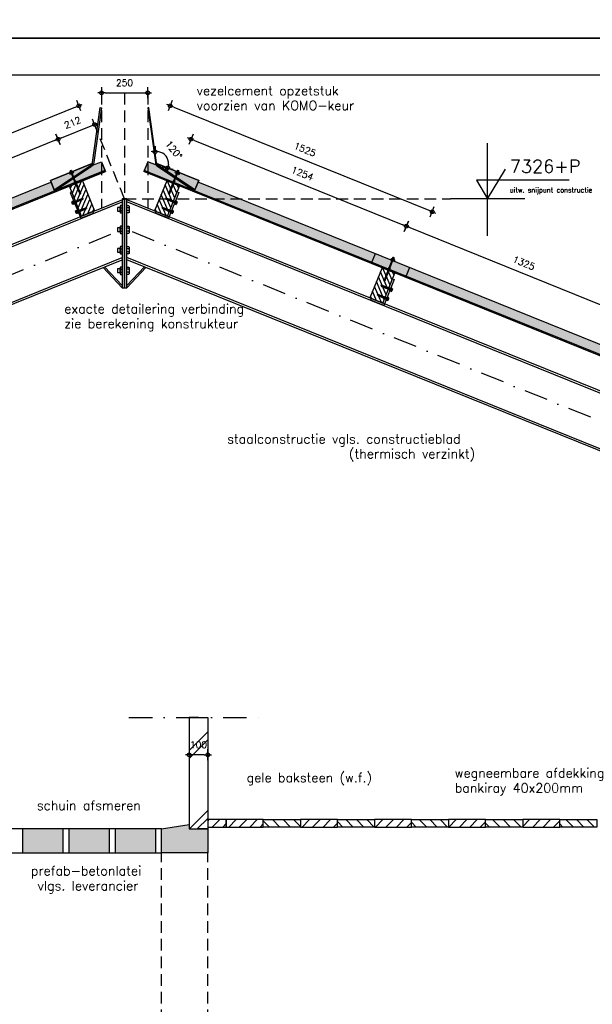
# Model space of a CAD drawing. Extents: x 0 to 38100, y 0 to 35640.
# Tile 23 of 42: x 13809 to 16900, y 18549 to 23860. Entities that reach past the tile are written whole.
import ezdxf
from ezdxf.enums import TextEntityAlignment as Align

# ---------------------------------------------------------------- set-up
doc = ezdxf.new("R2010")
doc.units = 0
doc.header["$LTSCALE"] = 20
doc.header["$PDMODE"] = 1
doc.header["$PDSIZE"] = -3
doc.linetypes.add('DASHDOT2', pattern=[12.7, 6.35, -3.175, 0, -3.175])
doc.linetypes.add('HIDDEN2', pattern=[4.7625, 3.175, -1.5875])
doc.layers.get('0').update_dxf_attribs({"linetype": 'CONTINUOUS'})
doc.layers.get('DEFPOINTS').update_dxf_attribs({"linetype": 'CONTINUOUS'})
for name, color, linetype in [('A--A16--_F123-_SOLID', 27, 'CONTINUOUS'), ('A--A21--_F123-', 9, 'CONTINUOUS'), ('A--A23--_F123-_SOLID', 27, 'CONTINUOUS'), ('A--A27--_F123-_SOLID', 7, 'CONTINUOUS'), ('A--A28H-_F-2--', 9, 'CONTINUOUS'), ('A--L$1A-_AFBREEKLIJN', 1, 'DASHDOT2'), ('A--L$2A-', 7, 'CONTINUOUS'), ('A--L$2A-_F123-', 1, 'CONTINUOUS'), ('A--L16--_F123-', 3, 'CONTINUOUS'), ('A--L21--', 7, 'CONTINUOUS'), ('A--L21--_F-2--', 7, 'CONTINUOUS'), ('A--L23--_F123-', 3, 'CONTINUOUS'), ('A--L27--_F123-', 1, 'CONTINUOUS'), ('A--L28--', 7, 'CONTINUOUS'), ('A--L28--_F-23-', 7, 'CONTINUOUS'), ('A--L28H-_F-23-', 7, 'CONTINUOUS'), ('A--L28S-_F123-', 1, 'CONTINUOUS'), ('A--L47--', 7, 'CONTINUOUS'), ('A--L47--_F123-', 1, 'CONTINUOUS'), ('A--M$1A-_F123-_MAATV', 7, 'CONTINUOUS'), ('A--M$1A-_F123-_PEILM', 7, 'CONTINUOUS'), ('A--T$1A-_F123-_0_13MM', 8, 'CONTINUOUS'), ('A--T$1A-_F123-_0_18MM', 1, 'CONTINUOUS'), ('A--T$1A-_F123-_0_25MM', 2, 'CONTINUOUS'), ('A--T$1A-_F123-_0_35MM', 3, 'CONTINUOUS'), ('X--LR---_CP', 7, 'CONTINUOUS')]:
    doc.layers.add(name, color=color, linetype=linetype)
doc.styles.add('0_13', font='ROMANS.shx', dxfattribs={"height": 26})
doc.styles.add('0_25', font='ROMANS.shx', dxfattribs={"height": 50})
doc.styles.add('0_35', font='ROMANS.shx', dxfattribs={"height": 70})
doc.styles.add('MISO', font='ROMANS.shx')
doc.dimstyles.new('DLV18', dxfattribs={"dimscale": 20, "dimtxt": 1.8, "dimasz": 1, "dimexe": 0, "dimexo": 0, "dimgap": 0, "dimtad": 0, "dimdec": 0, "dimrnd": 1, "dimzin": 0, "dimtxsty": 'MISO', "dimblk1": '$DIMDLV', "dimblk2": '$DIMDLV', "dimsah": 1, "dimcen": 0, "dimse1": 1, "dimse2": 1, "dimclrd": 256, "dimclre": 256, "dimclrt": 1, "dimazin": 3, "dimtfac": 1, "dimtdec": 0, "dimtix": 1, "dimtmove": 0, "dimatfit": 3, "dimtvp": 1.5, "dimtolj": 1, "dimtzin": 0})

# ---------------------------------------------------------------- blocks, each defined once
blk = doc.blocks.new('$DIMDLV')
at = {"color": 0}
for p, q in [((-1, 0), (1, 0)), ((0, -1.5), (0, 1.5))]:
    blk.add_line(p, q, dxfattribs=at)
blk.add_circle((0, 0), 0.5, dxfattribs=at)
blk = doc.blocks.new('*D14')
at = {"layer": 'A--M$1A-_F123-_MAATV', "linetype": 'CONTINUOUS'}
blk.add_line((13997.3, 23207.9), (12872.1, 22753.2), dxfattribs=at)
at = {"layer": 'DEFPOINTS', "color": 0, "linetype": 'CONTINUOUS'}
for p in [(14112.3, 22976.6), (12853.5, 22745.8), (12950, 22507)]:
    blk.add_point(p, dxfattribs=at)
at = {"layer": 'A--M$1A-_F123-_MAATV', "linetype": 'CONTINUOUS', "xscale": 20, "yscale": 20, "zscale": 20}
for p, rotation in [((14015.8, 23215.4), 21.99999999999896), ((12853.5, 22745.8), 201.9999999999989)]:
    blk.add_blockref('$DIMDLV', p, dxfattribs=dict(at, rotation=rotation))
at = {"layer": 'A--M$1A-_F123-_MAATV', "color": 1, "linetype": 'CONTINUOUS', "insert": (13414.4, 23030.6), "char_height": 36, "attachment_point": 5, "rotation": 22, "style": 'MISO'}
blk.add_mtext('\\A1;1254', dxfattribs=at)
blk = doc.blocks.new('QD47001-')
at = {"layer": 'A--L47--_F123-', "color": 1, "linetype": 'CONTINUOUS'}
blk.add_lwpolyline([(203.6, 147), (-22.5, 55.6), (-2.3, 5.7), (194.8, 136.5, 0.214481), (205.3, 153.2), (246.9, 449), (252.8, 448.2), (211.3, 152.4, -0.214481), (198.2, 131.5), (0, 0), (-22.5, 55.6)], format="xyb", close=True, dxfattribs=at)
at = {"layer": 'X--LR---_CP', "linetype": 'CONTINUOUS'}
blk.add_point((0, 0), dxfattribs=at)
blk = doc.blocks.new('QD28001-')
at = {"layer": 'A--L28--_F-23-', "color": 8, "linetype": 'CONTINUOUS'}
for p, q in [((-3.8, -0.3), (-3.4, 0)), ((-3.4, 0), (3.4, 0)), ((3.4, 0), (3.8, -0.3)), ((-5, -8.1), (-11, -9.7)), ((-11, -10.7), (-11, -9.7)), ((-11, -9.7), (11, -9.7)), ((11, -10.7), (-11, -10.7)), ((-5.5, -7.3), (-4.5, -6.1)), ((-5, -8.1), (-5.5, -7.3)), ((5.5, -7.3), (-5.5, -7.3)), ((5, -8.1), (-5, -8.1)), ((-3.8, -4.8), (-3.8, -0.3)), ((3.8, -4.8), (-3.8, -4.8)), ((3.8, -4.8), (-3.8, -4.8)), ((-2.5, -59), (-2.5, -15.2)), ((-1.9, -4.8), (-1.9, -0.3)), ((1.9, -4.8), (1.9, -0.3)), ((2.5, -59), (2.5, -15.2)), ((3.8, -0.3), (3.8, -4.8)), ((4.5, -6.1), (5.5, -7.3)), ((5, -8.1), (5.5, -7.3)), ((11, -9.7), (5, -8.1)), ((11, -10.7), (11, -9.7)), ((3.3, -89.4), (-3.2, -88)), ((3.3, -91.9), (-3.2, -90.6)), ((3.3, -94.5), (-3.2, -93.1)), ((3.3, -97), (-3.2, -95.7)), ((3.3, -99.6), (-3.2, -98.2)), ((3.3, -102.1), (-3.2, -100.7)), ((3.3, -104.7), (-3.2, -103.3)), ((3.3, -107.2), (-3.2, -105.8)), ((-2.5, -84.4), (-2.5, -67)), ((-2.5, -84.4), (-2.1, -86.8)), ((-2.1, -87.6), (-2.1, -86.8)), ((-2.1, -88.4), (-2.1, -90.2)), ((-2.1, -90.9), (-2.1, -92.7)), ((-2.1, -93.5), (-2.1, -95.3)), ((-2.1, -96), (-2.1, -97.8)), ((-2.1, -98.6), (-2.1, -100.4)), ((-2.1, -101.1), (-2.1, -102.9)), ((-2.1, -103.7), (-2.1, -105.5)), ((-2.1, -106.2), (-2.1, -108)), ((3.3, -86.8), (0.1, -86.2)), ((2.1, -89), (2.1, -87.2)), ((2.1, -89.7), (2.1, -91.6)), ((2.1, -92.3), (2.1, -94.1)), ((2.1, -94.8), (2.1, -96.7)), ((2.1, -97.4), (2.1, -99.2)), ((2.1, -99.9), (2.1, -101.8)), ((2.1, -102.5), (2.1, -104.3)), ((2.1, -105), (2.1, -106.9)), ((2.5, -84.4), (2.2, -86.3)), ((2.5, -84.4), (2.5, -67)), ((3.3, -109.8), (-3.2, -108.4)), ((3.3, -112.3), (-3.2, -110.9)), ((3.3, -114.9), (-3.2, -113.5)), ((3.3, -117.4), (-3.2, -116)), ((3.3, -120), (-3.2, -118.6)), ((-2.1, -108.8), (-2.1, -110.6)), ((-2.1, -111.3), (-2.1, -113.1)), ((-2.1, -113.9), (-2.1, -115.7)), ((-2.1, -116.4), (-2.1, -118.2)), ((-2.1, -118.9), (-2.1, -120.8)), ((3.3, -130.1), (-0.2, -129.4)), ((3.3, -127.5), (0.1, -126.9)), ((3.3, -132.6), (0.3, -132)), ((2.1, -107.6), (2.1, -109.4)), ((2.1, -110.1), (2.1, -111.9)), ((2.1, -112.7), (2.1, -114.5)), ((2.1, -115.2), (2.1, -117)), ((2.1, -117.8), (2.1, -119.6)), ((2.1, -120.3), (2.1, -127)), ((2.1, -120.3), (2.1, -122.1)), ((2.1, -127.9), (2.1, -129.7)), ((2.1, -130.4), (2.1, -132.3))]:
    blk.add_line(p, q, dxfattribs=at)
for points in [[(6.2, -6.1), (-6.2, -6.1), (-6.2, -4.8), (6.2, -4.8)], [(-2.1, -87.6), (3.3, -89.4), (2.1, -89.7), (-3.2, -88)], [(-2.1, -90.2), (3.3, -91.9), (2.1, -92.3), (-3.2, -90.6)], [(-2.1, -92.7), (3.3, -94.5), (2.1, -94.8), (-3.2, -93.1)], [(-2.1, -95.3), (3.3, -97), (2.1, -97.4), (-3.2, -95.7)], [(-2.1, -97.8), (3.3, -99.6), (2.1, -99.9), (-3.2, -98.2)], [(-2.1, -100.4), (3.3, -102.1), (2.1, -102.5), (-3.2, -100.7)], [(-2.1, -102.9), (3.3, -104.7), (2.1, -105), (-3.2, -103.3)], [(-2.1, -105.5), (3.3, -107.2), (2.1, -107.6), (-3.2, -105.8)], [(2.1, -87.2), (0.1, -86.2), (2.1, -86.3), (3.3, -86.8)], [(-2.1, -108), (3.3, -109.8), (2.1, -110.1), (-3.2, -108.4)], [(-2.1, -110.6), (3.3, -112.3), (2.1, -112.7), (-3.2, -110.9)], [(-2.1, -113.1), (3.3, -114.9), (2.1, -115.2), (-3.2, -113.5)], [(-2.1, -115.7), (3.3, -117.4), (2.1, -117.8), (-3.2, -116)], [(-2.1, -118.2), (3.3, -120), (2.1, -120.3), (-3.2, -118.6)], [(2.1, -127.9), (0.1, -126.9), (2.1, -127), (3.3, -127.5)]]:
    blk.add_lwpolyline(points, close=True, dxfattribs=at)
for points in [[(-2.5, -67), (-1.9, -63.3), (-1.9, -59), (-3.7, -59, 0.215905), (-2.5, -67, 0.240288)], [(2.5, -67), (1.9, -63.3), (1.9, -59), (3.7, -59, -0.215905), (2.5, -67, -0.240288)], [(-2.1, -126.5, -0.245375), (-1.3, -126.9, -0.082052), (-0.2, -129.2, -0.040501), (0.3, -131.9, -0.029739), (0.5, -135.6, -0.004166)]]:
    blk.add_lwpolyline(points, format="xyb", dxfattribs=at)
for points in [[(-2.1, -118.9), (-2.1, -128.3), (-3.2, -128.7), (-2.1, -129.1), (-2.1, -130.9), (-3.2, -131.3), (-2.1, -131.6), (-2.1, -134), (0, -136.1), (2.1, -134), (2.1, -133)], [(-0.3, -128.9), (3.3, -130.1), (2.1, -130.4), (-0.1, -129.7)], [(0.3, -131.7), (3.3, -132.6), (2.1, -133), (0.4, -132.4)]]:
    blk.add_lwpolyline(points, dxfattribs=at)
for centre, radius, start, end in [((-2.9, -1.6), 1.57, 52.1205, 127.8795), ((0, -5.8), 5.77, 70.5292, 109.4708), ((2.9, -1.6), 1.57, 52.1205, 127.8795), ((-5.9, -16.8), 6.13, 100.6396, 178.4291), ((0, -65.2), 50, 76.1169, 103.8831), ((5.8, -16.8), 6.13, 1.571, 79.361)]:
    blk.add_arc(centre, radius, start, end, dxfattribs=at)
at = {"layer": 'X--LR---_CP', "linetype": 'CONTINUOUS'}
blk.add_point((0, 0), dxfattribs=at)
blk = doc.blocks.new('QD28002-')
at = {"layer": 'A--L28--_F-23-', "color": 8, "linetype": 'CONTINUOUS'}
for p, q in [((-10.2, 0), (-10.2, 3)), ((10.3, 3), (-10.2, 3)), ((10.3, 0), (-10.2, 0)), ((-7.5, 10.5), (7.5, 10.5)), ((-7.5, 3), (-7.5, 10.5)), ((-3.8, 3), (-3.8, 10.5)), ((0, 15), (0, -54.5)), ((3.7, 3), (3.7, 10.5)), ((7.5, 3), (7.5, 10.5)), ((10.3, 0), (10.3, 3)), ((-1.9, 0), (-4.7, -1)), ((4.7, -2.2), (-4.7, -5.5)), ((4.7, -6.7), (-4.7, -10)), ((4.7, -11.2), (-4.7, -14.5)), ((4.7, -15.7), (-4.7, -19)), ((4.7, -20.2), (-4.7, -23.5)), ((4.7, -24.7), (-4.7, -28)), ((4.7, -29.2), (-4.7, -32.5)), ((4.7, -33.7), (-4.7, -37)), ((4.7, -38.2), (-4.7, -41.5)), ((4.7, -42.7), (-4.7, -46)), ((-3.2, 0), (-3.2, -46.3)), ((-3.2, -46.3), (-1.5, -50)), ((1.5, -50), (-1.5, -50)), ((3.2, -46.3), (1.5, -50)), ((3.2, 0), (3.2, -46.3))]:
    blk.add_line(p, q, dxfattribs=at)
for centre, major_axis, ratio, start_param, end_param in [((-5.6, 9), (-1.87, 0), 0.8, -3.141593, 0), ((0, 9), (-3.75, 0), 0.4, 3.141592, 6.283189), ((5.6, 9), (-1.87, 0), 0.8, -3.141593, 0)]:
    blk.add_ellipse(centre, major_axis=major_axis, ratio=ratio, start_param=start_param, end_param=end_param, dxfattribs=at)
at = {"layer": 'X--LR---_CP', "linetype": 'CONTINUOUS'}
blk.add_point((0, 0), dxfattribs=at)
blk = doc.blocks.new('*X7')
at = {"color": 0}
for p, q in [((16538.7, 19791.4), (16608.4, 19861.1)), ((16538.7, 19819.7), (16580.2, 19861.1)), ((16538.7, 19848), (16551.9, 19861.1)), ((16538.7, 19763.1), (16613.7, 19838.1)), ((16538.7, 19734.8), (16613.7, 19809.8)), ((16538.7, 19706.6), (16613.7, 19781.6)), ((16546.6, 19686.1), (16613.7, 19753.3)), ((16574.9, 19686.1), (16613.7, 19725)), ((16603.2, 19686.1), (16613.7, 19696.7))]:
    blk.add_line(p, q, dxfattribs=at)
blk = doc.blocks.new('QD28H46-')
at = {"layer": 'A--L28H-_F-23-', "color": 2}
blk.add_lwpolyline([(0, 0), (0, 175), (75, 175), (75, 0)], close=True, dxfattribs=at)
at = {"layer": 'X--LR---_CP'}
blk.add_point((0, 0), dxfattribs=at)
at = {"layer": 'A--A28H-_F-2--'}
blk.add_blockref('*X7', (-16538.7, -19686.1), dxfattribs=at)
blk = doc.blocks.new('QD20601-')
at = {"layer": 'A--L28--_F-23-', "color": 1, "linetype": 'CONTINUOUS'}
blk.add_lwpolyline([(-9, 141), (-9, -9), (66, -9), (66, 0), (0, 0), (0, 0), (0, 141)], close=True, dxfattribs=at)
at = {"layer": 'X--LR---_CP', "linetype": 'CONTINUOUS'}
blk.add_point((0, 0), dxfattribs=at)
blk = doc.blocks.new('QD28003-')
at = {"layer": 'X--LR---_CP', "linetype": 'CONTINUOUS'}
blk.add_point((0, 0), dxfattribs=at)
at = {"layer": 'A--L28--', "color": 1, "linetype": 'CONTINUOUS'}
for name, p in [('QD28001-', (0, 74.1)), ('QD28H46-', (-37.5, -175)), ('QD20601-', (-37.5, -175))]:
    blk.add_blockref(name, p, dxfattribs=at)
at = {"layer": 'A--L28--', "color": 1, "linetype": 'CONTINUOUS', "rotation": 90}
for p in [(-46.5, -91), (-46.5, -144.3)]:
    blk.add_blockref('QD28002-', p, dxfattribs=at)
blk = doc.blocks.new('*D15')
at = {"layer": 'A--M$1A-_F123-_MAATV', "linetype": 'CONTINUOUS'}
blk.add_line((14034.4, 23222.9), (14194.1, 23287.4), dxfattribs=at)
at = {"layer": 'DEFPOINTS', "color": 0, "linetype": 'CONTINUOUS'}
for p in [(14212.7, 23294.9), (14309.1, 23056.1), (14112.3, 22976.6)]:
    blk.add_point(p, dxfattribs=at)
at = {"layer": 'A--M$1A-_F123-_MAATV', "linetype": 'CONTINUOUS', "xscale": 20, "yscale": 20, "zscale": 20}
for p, rotation in [((14212.7, 23294.9), 22.00000000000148), ((14015.8, 23215.4), 202.0000000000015)]:
    blk.add_blockref('$DIMDLV', p, dxfattribs=dict(at, rotation=rotation))
at = {"layer": 'A--M$1A-_F123-_MAATV', "color": 1, "linetype": 'CONTINUOUS', "insert": (14094, 23305.2), "char_height": 36, "attachment_point": 5, "rotation": 22, "style": 'MISO'}
blk.add_mtext('\\A1;212', dxfattribs=at)
blk = doc.blocks.new('*D16')
at = {"layer": 'A--M$1A-_F123-_MAATV', "linetype": 'CONTINUOUS'}
blk.add_arc((14548, 23084.3), 64.2, 355.9116, 80.0884, dxfattribs=at)
at = {"layer": 'DEFPOINTS', "color": 0, "linetype": 'CONTINUOUS'}
for p in [(14505.6, 23386), (14547.2, 23090.2), (14549, 23083.9), (14609.1, 23104.2), (14775, 22992.6)]:
    blk.add_point(p, dxfattribs=at)
at = {"layer": 'A--M$1A-_F123-_MAATV', "linetype": 'CONTINUOUS', "xscale": 20, "yscale": 20, "zscale": 20}
for p, rotation in [((14539.1, 23147.9), 179.044210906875), ((14607.6, 23060.2), 256.955789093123)]:
    blk.add_blockref('$DIMDLV', p, dxfattribs=dict(at, rotation=rotation))
at = {"layer": 'A--M$1A-_F123-_MAATV', "color": 1, "linetype": 'CONTINUOUS', "insert": (14641.2, 23157.1), "char_height": 36, "attachment_point": 5, "rotation": 308, "style": 'MISO'}
blk.add_mtext('\\A1;120°', dxfattribs=at)
blk = doc.blocks.new('*D17')
at = {"layer": 'A--M$1A-_F123-_MAATV', "linetype": 'CONTINUOUS'}
blk.add_line((14269.7, 23465.8), (14479.7, 23465.8), dxfattribs=at)
at = {"layer": 'DEFPOINTS', "color": 0, "linetype": 'CONTINUOUS'}
for p in [(14499.7, 23465.8), (14249.7, 23385.2), (14499.7, 23385.2)]:
    blk.add_point(p, dxfattribs=at)
at = {"layer": 'A--M$1A-_F123-_MAATV', "linetype": 'CONTINUOUS', "xscale": 20, "yscale": 20, "zscale": 20, "rotation": 180}
blk.add_blockref('$DIMDLV', (14249.7, 23465.8), dxfattribs=at)
at = {"layer": 'A--M$1A-_F123-_MAATV', "linetype": 'CONTINUOUS', "xscale": 20, "yscale": 20, "zscale": 20}
blk.add_blockref('$DIMDLV', (14499.7, 23465.8), dxfattribs=at)
at = {"layer": 'A--M$1A-_F123-_MAATV', "color": 1, "linetype": 'CONTINUOUS', "insert": (14374.7, 23519.8), "char_height": 36, "attachment_point": 5, "style": 'MISO'}
blk.add_mtext('\\A1;250', dxfattribs=at)
blk = doc.blocks.new('*D33')
at = {"layer": 'A--M$1A-_F123-_MAATV', "linetype": 'CONTINUOUS'}
blk.add_line((14109.4, 23388), (12732.5, 22831.7), dxfattribs=at)
at = {"layer": 'DEFPOINTS', "color": 0, "linetype": 'CONTINUOUS'}
for p in [(14249.7, 23094.1), (12714, 22824.2), (12835.7, 22522.9)]:
    blk.add_point(p, dxfattribs=at)
at = {"layer": 'A--M$1A-_F123-_MAATV', "linetype": 'CONTINUOUS', "xscale": 20, "yscale": 20, "zscale": 20}
for p, rotation in [((14127.9, 23395.5), 21.99999999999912), ((12714, 22824.2), 201.9999999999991)]:
    blk.add_blockref('$DIMDLV', p, dxfattribs=dict(at, rotation=rotation))
at = {"layer": 'A--M$1A-_F123-_MAATV', "color": 1, "linetype": 'CONTINUOUS', "insert": (13400.7, 23159.9), "char_height": 36, "attachment_point": 5, "rotation": 22, "style": 'MISO'}
blk.add_mtext('\\A1;1525', dxfattribs=at)
blk = doc.blocks.new('*D40')
at = {"layer": 'A--M$1A-_F123-_MAATV'}
blk.add_line((15914.4, 22738.3), (17105.8, 22256.9), dxfattribs=at)
at = {"layer": 'DEFPOINTS', "color": 0}
for p in [(15799.4, 22507), (17124.4, 22249.4), (17027.9, 22010.7)]:
    blk.add_point(p, dxfattribs=at)
at = {"layer": 'A--M$1A-_F123-_MAATV', "xscale": 20, "yscale": 20, "zscale": 20}
for p, rotation in [((15895.8, 22745.8), 157.9999999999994), ((17124.4, 22249.4), 337.9999999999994)]:
    blk.add_blockref('$DIMDLV', p, dxfattribs=dict(at, rotation=rotation))
at = {"layer": 'A--M$1A-_F123-_MAATV', "color": 1, "insert": (16530.3, 22547.6), "char_height": 36, "attachment_point": 5, "rotation": 338, "style": 'MISO'}
blk.add_mtext('\\A1;1325', dxfattribs=at)
blk = doc.blocks.new('*D43')
at = {"layer": 'A--M$1A-_F123-_MAATV', "linetype": 'CONTINUOUS'}
blk.add_line((14640, 23388), (16016.8, 22831.7), dxfattribs=at)
at = {"layer": 'DEFPOINTS', "color": 0, "linetype": 'CONTINUOUS'}
for p in [(14499.7, 23094.1), (16035.4, 22824.2), (15913.6, 22522.9)]:
    blk.add_point(p, dxfattribs=at)
at = {"layer": 'A--M$1A-_F123-_MAATV', "linetype": 'CONTINUOUS', "xscale": 20, "yscale": 20, "zscale": 20}
for p, rotation in [((14621.4, 23395.5), 158.0000000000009), ((16035.4, 22824.2), 338.0000000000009)]:
    blk.add_blockref('$DIMDLV', p, dxfattribs=dict(at, rotation=rotation))
at = {"layer": 'A--M$1A-_F123-_MAATV', "color": 1, "linetype": 'CONTINUOUS', "insert": (15348.6, 23159.9), "char_height": 36, "attachment_point": 5, "rotation": 338, "style": 'MISO'}
blk.add_mtext('\\A1;1525', dxfattribs=at)
blk = doc.blocks.new('*D39')
at = {"layer": 'A--M$1A-_F123-_MAATV', "linetype": 'CONTINUOUS'}
blk.add_line((14752.1, 23207.9), (15877.3, 22753.2), dxfattribs=at)
at = {"layer": 'DEFPOINTS', "color": 0, "linetype": 'CONTINUOUS'}
for p in [(14637.1, 22976.6), (15895.8, 22745.8), (15799.4, 22507)]:
    blk.add_point(p, dxfattribs=at)
at = {"layer": 'A--M$1A-_F123-_MAATV', "linetype": 'CONTINUOUS', "xscale": 20, "yscale": 20, "zscale": 20}
for p, rotation in [((14733.5, 23215.4), 158.0000000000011), ((15895.8, 22745.8), 338.0000000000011)]:
    blk.add_blockref('$DIMDLV', p, dxfattribs=dict(at, rotation=rotation))
at = {"layer": 'A--M$1A-_F123-_MAATV', "color": 1, "linetype": 'CONTINUOUS', "insert": (15334.9, 23030.6), "char_height": 36, "attachment_point": 5, "rotation": 338, "style": 'MISO'}
blk.add_mtext('\\A1;1254', dxfattribs=at)
blk = doc.blocks.new('OO-PM-02')
at = {"layer": 'A--M$1A-_F123-_PEILM', "color": 1}
blk.add_line((10, 0), (-10, 0), dxfattribs=at)
at = {"layer": 'A--M$1A-_F123-_PEILM', "color": 2}
blk.add_lwpolyline([(22, 5), (-3, 5), (0, 0), (4.8, 8)], dxfattribs=at)
at = {"layer": 'A--T$1A-_F123-_0_13MM', "color": 8, "style": '0_13', "flags": 1}
blk.add_attdef('NULPUNT', text='', height=0.5, rotation=59.0362, dxfattribs=at).set_placement((2.4, 4), align=Align.BOTTOM_RIGHT)
at = {"layer": 'A--T$1A-_F123-_0_13MM', "color": 8, "style": '0_13'}
blk.add_attdef('BIJSCHRIFT', (6, 1.7), '', height=1.3, dxfattribs=at)
at = {"layer": 'A--T$1A-_F123-_0_35MM', "color": 3, "style": '0_35'}
blk.add_attdef('PEIL', (6, 7), '', height=3.5, dxfattribs=at)
blk = doc.blocks.new('QD28H55-')
at = {"layer": 'A--A28H-_F-2--', "linetype": 'CONTINUOUS'}
h = blk.add_hatch(dxfattribs=at)
h.set_pattern_fill('ALFALINE', color=256, scale=40, style=0, pattern_type=2)
h.set_pattern_definition([(45, (-75202.428, -37711.904), (-28.284271, 28.284271), [])])
h.paths.add_polyline_path([(-200, -20), (0, -20), (0, 20), (-200, 20)])
at = {"layer": 'A--L28H-_F-23-', "color": 2}
blk.add_lwpolyline([(-200, -20), (0, -20), (0, 20), (-200, 20)], close=True, dxfattribs=at)
at = {"layer": 'X--LR---_CP', "linetype": 'CONTINUOUS'}
blk.add_point((0, 0), dxfattribs=at)
blk = doc.blocks.new('*D249')
at = {"layer": 'A--M$1A-_F123-_MAATV', "linetype": 'CONTINUOUS'}
blk.add_line((13473.7, 17335), (13473.7, 19345), dxfattribs=at)
at = {"layer": 'DEFPOINTS', "color": 0, "linetype": 'CONTINUOUS'}
for p in [(13473.7, 19365), (14573.7, 19365), (11453.7, 17315)]:
    blk.add_point(p, dxfattribs=at)
at = {"layer": 'A--M$1A-_F123-_MAATV', "linetype": 'CONTINUOUS', "xscale": 20, "yscale": 20, "zscale": 20}
for p, rotation in [((13473.7, 19365), 90), ((13473.7, 17315), 270)]:
    blk.add_blockref('$DIMDLV', p, dxfattribs=dict(at, rotation=rotation))
at = {"layer": 'A--M$1A-_F123-_MAATV', "color": 1, "linetype": 'CONTINUOUS', "insert": (13419.7, 18574.5), "char_height": 36, "attachment_point": 5, "rotation": 90, "style": 'MISO'}
blk.add_mtext('\\A1;2050', dxfattribs=at)
blk = doc.blocks.new('*D250')
at = {"layer": 'A--M$1A-_F123-_MAATV', "linetype": 'CONTINUOUS'}
blk.add_line((12455.8, 19285), (12455.8, 19345), dxfattribs=at)
at = {"layer": 'DEFPOINTS', "color": 0, "linetype": 'CONTINUOUS'}
for p in [(12455.8, 19365), (14573.7, 19365), (12363.7, 19265)]:
    blk.add_point(p, dxfattribs=at)
at = {"layer": 'A--M$1A-_F123-_MAATV', "linetype": 'CONTINUOUS', "xscale": 20, "yscale": 20, "zscale": 20}
for p, rotation in [((12455.8, 19365), 90), ((12455.8, 19265), 270)]:
    blk.add_blockref('$DIMDLV', p, dxfattribs=dict(at, rotation=rotation))
at = {"layer": 'A--M$1A-_F123-_MAATV', "color": 1, "linetype": 'CONTINUOUS', "insert": (12401.8, 19315), "char_height": 36, "attachment_point": 5, "rotation": 90, "style": 'MISO'}
blk.add_mtext('\\A1;100', dxfattribs=at)
blk = doc.blocks.new('*D252')
at = {"layer": 'A--M$1A-_F123-_MAATV', "linetype": 'CONTINUOUS'}
blk.add_line((14803.7, 19895), (14743.7, 19895), dxfattribs=at)
at = {"layer": 'DEFPOINTS', "color": 0, "linetype": 'CONTINUOUS'}
for p in [(14723.7, 20095), (14823.7, 20095.1), (14723.7, 19895)]:
    blk.add_point(p, dxfattribs=at)
at = {"layer": 'A--M$1A-_F123-_MAATV', "linetype": 'CONTINUOUS', "xscale": 20, "yscale": 20, "zscale": 20, "rotation": 180}
blk.add_blockref('$DIMDLV', (14723.7, 19895), dxfattribs=at)
at = {"layer": 'A--M$1A-_F123-_MAATV', "linetype": 'CONTINUOUS', "xscale": 20, "yscale": 20, "zscale": 20}
blk.add_blockref('$DIMDLV', (14823.7, 19895), dxfattribs=at)
at = {"layer": 'A--M$1A-_F123-_MAATV', "color": 1, "linetype": 'CONTINUOUS', "insert": (14773.7, 19949), "char_height": 36, "attachment_point": 5, "style": 'MISO'}
blk.add_mtext('\\A1;100', dxfattribs=at)
blk = doc.blocks.new('*U293')
at = {"layer": 'A--A21--_F123-', "linetype": 'CONTINUOUS'}
for p, q in [((-50, -177.3), (50, -77.3)), ((-50, -219.7), (50, -119.7)), ((-48.7, -600), (50, -501.3)), ((-6.3, -600), (50, -543.7))]:
    blk.add_line(p, q, dxfattribs=at)
blk = doc.blocks.new('*U260')
at = {"layer": 'A--L21--_F-2--', "color": 3, "linetype": 'CONTINUOUS'}
for points in [[(0, 0), (-50, 0), (-50, -600), (0, -600)], [(0, 0), (50, 0), (50, -600), (0, -600)]]:
    blk.add_lwpolyline(points, dxfattribs=at)
at = {"layer": 'A--A21--_F123-'}
blk.add_blockref('*U293', (0, 0), dxfattribs=at)
blk = doc.blocks.new('KA-A1-2X')
at = {"layer": 'A--L$2A-_F123-'}
blk.add_lwpolyline([(0, 0), (0, 594), (1261, 594), (1261, 0)], close=True, dxfattribs=at)
at = {"layer": 'A--L$2A-_F123-', "color": 4}
blk.add_lwpolyline([(10, 10), (1251, 10), (1251, 584), (10, 584)], close=True, dxfattribs=at)

msp = doc.modelspace()

# ---------------------------------------------------------------- hatches: boundary and pattern name
at = {"layer": 'A--A16--_F123-_SOLID', "linetype": 'CONTINUOUS'}
msp.add_hatch(color=27, dxfattribs=at).paths.add_polyline_path([(14573.7, 19495), (14723.7, 19518), (14723.7, 19495), (14823.7, 19495), (14823.7, 19365), (14573.7, 19365)])
at = {"layer": 'A--A23--_F123-_SOLID', "linetype": 'CONTINUOUS'}
for points in [[(13823.7, 19365), (14043.7, 19365), (14043.7, 19495), (13823.7, 19495)], [(14073.7, 19365), (14293.7, 19365), (14293.7, 19495), (14073.7, 19495)], [(14323.7, 19365), (14543.7, 19365), (14543.7, 19495), (14323.7, 19495)]]:
    msp.add_hatch(color=27, dxfattribs=at).paths.add_polyline_path(points)
at = {"layer": 'A--A27--_F123-_SOLID', "linetype": 'CONTINUOUS'}
for points in [[(14249.7, 23385.2), (14243.7, 23386), (14202.2, 23090.2, -0.214481), (14191.7, 23073.5), (13994.5, 22942.7), (13996.8, 22937), (14195, 23068.5, 0.214481), (14208.1, 23089.3)], [(14541.3, 23089.3, 0.214481), (14554.4, 23068.5), (14752.5, 22937), (14754.8, 22942.7), (14557.7, 23073.5, -0.214481), (14547.2, 23090.2), (14505.6, 23386), (14499.7, 23385.2)]]:
    msp.add_hatch(color=7, dxfattribs=at).paths.add_polyline_path(points)
h = msp.add_hatch(color=16, dxfattribs=at)
edge = h.paths.add_edge_path()
edge.add_line((13994.5, 22942.7), (14191.7, 23073.5))
edge.add_arc((14178.4, 23093.5), 24, 303.5782, 336.4765)
edge.add_line((14200.4, 23083.9), (13974.4, 22992.6))
edge.add_line((13974.4, 22992.6), (13994.5, 22942.7))
h = msp.add_hatch(color=16, dxfattribs=at)
edge = h.paths.add_edge_path()
edge.add_line((13996.8, 22937), (14195, 23068.5))
edge.add_arc((14178.4, 23093.5), 30, 303.5782, 321.4447)
edge.add_line((14201.8, 23074.8), (14249.7, 23094.1))
edge.add_line((14249.7, 23094.1), (14268.8, 23046.8))
edge.add_line((14268.8, 23046.8), (13996.8, 22937))
h = msp.add_hatch(color=16, dxfattribs=at)
edge = h.paths.add_edge_path()
edge.add_line((14752.5, 22937), (14554.4, 23068.5))
edge.add_arc((14571, 23093.5), 30, 218.5553, 236.4218, ccw=False)
edge.add_line((14547.5, 23074.8), (14499.7, 23094.1))
edge.add_line((14499.7, 23094.1), (14480.6, 23046.8))
edge.add_line((14480.6, 23046.8), (14752.5, 22937))
h = msp.add_hatch(color=16, dxfattribs=at)
edge = h.paths.add_edge_path()
edge.add_line((14754.8, 22942.7), (14557.7, 23073.5))
edge.add_arc((14571, 23093.5), 24, 203.5235, 236.4218, ccw=False)
edge.add_line((14549, 23083.9), (14775, 22992.6))
edge.add_line((14775, 22992.6), (14754.8, 22942.7))
at = {"layer": 'A--A28H-_F-2--', "linetype": 'CONTINUOUS'}
h = msp.add_hatch(dxfattribs=at)
h.set_pattern_fill('ALFALINE', color=256, scale=40, style=0, pattern_type=2)
h.set_pattern_definition([(45, (-60178.7, -18186.87), (-28.284271, 28.284271), [])])
h.paths.add_polyline_path([(14823.7, 19505), (14923.7, 19505), (14923.7, 19545), (14823.7, 19545)])

# ---------------------------------------------------------------- linework, layer by layer
at = {"layer": 'A--A27--_F123-_SOLID', "color": 7, "linetype": 'CONTINUOUS'}
for points in [[(14243.7, 23386), (14249.7, 23385.2), (14208.1, 23089.3, -0.214481), (14195, 23068.5), (13996.8, 22937), (13994.5, 22942.7), (14191.7, 23073.5, 0.214481), (14202.2, 23090.2)], [(14505.6, 23386), (14499.7, 23385.2), (14541.3, 23089.3, 0.214481), (14554.4, 23068.5), (14752.5, 22937), (14754.8, 22942.7), (14557.7, 23073.5, -0.214481), (14547.2, 23090.2)]]:
    msp.add_lwpolyline(points, format="xyb", close=True, dxfattribs=at)
at = {"layer": 'A--A27--_F123-_SOLID', "color": 16, "linetype": 'CONTINUOUS'}
for points in [[(13994.5, 22942.7), (14191.7, 23073.5, 0.14454), (14200.4, 23083.9), (13974.4, 22992.6)], [(13996.8, 22937), (14195, 23068.5, 0.078116), (14201.8, 23074.8), (14249.7, 23094.1), (14268.8, 23046.8)], [(14752.5, 22937), (14554.4, 23068.5, -0.078116), (14547.5, 23074.8), (14499.7, 23094.1), (14480.6, 23046.8)], [(14754.8, 22942.7), (14557.7, 23073.5, -0.14454), (14549, 23083.9), (14775, 22992.6)]]:
    msp.add_lwpolyline(points, format="xyb", close=True, dxfattribs=at)
at = {"layer": 'A--A27--_F123-_SOLID', "color": 7, "linetype": 'CONTINUOUS'}
for points in [[(11628.7, 21973.2), (11626.3, 21979.2), (14271.2, 23040.8), (14268.8, 23046.8)], [(17120.6, 21973.2), (17123, 21979.2), (14478.1, 23040.8), (14480.6, 23046.8)]]:
    msp.add_solid(points, dxfattribs=at)
at = {"layer": 'A--A27--_F123-_SOLID', "color": 16, "linetype": 'CONTINUOUS'}
for points in [[(11626.3, 21979.2), (11607.2, 22026.5), (13996.8, 22937), (13977.7, 22984.3)], [(17123, 21979.2), (17142.1, 22026.5), (14752.5, 22937), (14771.6, 22984.3)]]:
    msp.add_solid(points, dxfattribs=at)
at = {"layer": 'A--L$1A-_AFBREEKLIJN', "color": 1, "linetype": 'DASHDOT2'}
msp.add_lwpolyline([(14398.7, 20095), (15148.7, 20095)], dxfattribs=at)
at = {"layer": 'A--L16--_F123-', "color": 1, "linetype": 'HIDDEN2'}
for p, q in [((14573.7, 17315), (14573.7, 19365)), ((14823.7, 17315), (14823.7, 19365))]:
    msp.add_line(p, q, dxfattribs=at)
at = {"layer": 'A--L23--_F123-', "color": 1, "linetype": 'CONTINUOUS'}
msp.add_lwpolyline([(10573.7, 19365), (14573.7, 19365), (14573.7, 19495), (10573.7, 19495)], close=True, dxfattribs=at)
at = {"layer": 'A--L23--_F123-', "color": 3, "linetype": 'CONTINUOUS'}
for points in [[(13823.7, 19365), (14043.7, 19365), (14043.7, 19495), (13823.7, 19495)], [(14073.7, 19365), (14293.7, 19365), (14293.7, 19495), (14073.7, 19495)], [(14323.7, 19365), (14543.7, 19365), (14543.7, 19495), (14323.7, 19495)], [(14573.7, 19495), (14723.7, 19518), (14723.7, 19495), (14823.7, 19495), (14823.7, 19365), (14573.7, 19365)]]:
    msp.add_lwpolyline(points, close=True, dxfattribs=at)
at = {"layer": 'A--L27--_F123-', "color": 1, "linetype": 'CONTINUOUS'}
for p, q in [((14201.8, 23074.8), (14249.7, 23094.1)), ((14249.7, 23094.1), (14271.2, 23040.8)), ((14499.7, 23094.1), (14478.1, 23040.8)), ((14547.5, 23074.8), (14499.7, 23094.1)), ((3522.2, 18759.9), (13977.7, 22984.3)), ((22199.3, 19983.3), (14771.6, 22984.3)), ((15728.2, 22597.8), (15706.7, 22544.5)), ((15913.6, 22522.9), (15892.1, 22469.5))]:
    msp.add_line(p, q, dxfattribs=at)
at = {"layer": 'A--L27--_F123-', "color": 8, "linetype": 'CONTINUOUS'}
for p, q in [((3541.3, 18712.6), (14268.8, 23046.8)), ((3543.7, 18706.6), (14271.2, 23040.8)), ((22177.7, 19930), (14478.1, 23040.8)), ((22180.2, 19936), (14480.6, 23046.8))]:
    msp.add_line(p, q, dxfattribs=at)
at = {"layer": 'A--L28H-_F-23-', "color": 2}
msp.add_lwpolyline([(14823.7, 19505), (14923.7, 19505), (14923.7, 19545), (14823.7, 19545)], close=True, dxfattribs=at)
at = {"layer": 'A--L28S-_F123-', "color": 1}
for p, q in [((3678.2, 18572.2), (14374.7, 22893.9)), ((21977.3, 19822.2), (14374.7, 22893.9)), ((3688.9, 18565), (14362.7, 22877.5)), ((21966.6, 19815), (14386.7, 22877.5)), ((3967.5, 18377.1), (14362.7, 22577)), ((21688, 19627.1), (14386.7, 22577)), ((3978.2, 18369.9), (14362.7, 22565.5)), ((14362.7, 22413.9), (14259, 22523.6)), ((14362.7, 22425.5), (14267, 22526.8)), ((21677.3, 19619.9), (14386.7, 22565.5)), ((14386.7, 22425.5), (14482.3, 22526.8)), ((14386.7, 22413.9), (14490.3, 22523.6))]:
    msp.add_line(p, q, dxfattribs=at)
at = {"layer": 'A--L28S-_F123-', "color": 8}
for p, q in [((14352.5, 22845.3), (14362.7, 22845.3)), ((14396.8, 22845.3), (14386.7, 22845.3)), ((14352.5, 22830), (14362.7, 22830)), ((14396.8, 22830), (14386.7, 22830)), ((14352.5, 22734.7), (14362.7, 22734.7)), ((14396.8, 22734.7), (14386.7, 22734.7)), ((14352.5, 22719.3), (14362.7, 22719.3)), ((14396.8, 22719.3), (14386.7, 22719.3)), ((14352.5, 22624), (14362.7, 22624)), ((14352.5, 22608.6), (14362.7, 22608.6)), ((14396.8, 22624), (14386.7, 22624)), ((14396.8, 22608.6), (14386.7, 22608.6)), ((14352.5, 22513.6), (14362.7, 22513.6)), ((14352.5, 22498.2), (14362.7, 22498.2)), ((14396.8, 22513.6), (14386.7, 22513.6)), ((14396.8, 22498.2), (14386.7, 22498.2))]:
    msp.add_line(p, q, dxfattribs=at)
at = {"layer": 'A--L28S-_F123-', "color": 8, "linetype": 'DASHDOT2'}
for p, q in [((3817, 18466.5), (14362.7, 22727.2)), ((21838.4, 19716.5), (14386.7, 22727.2))]:
    msp.add_line(p, q, dxfattribs=at)
at = {"layer": 'A--L28S-_F123-', "color": 1}
for points in [[(14362.7, 22413.9), (14374.7, 22413.9), (14374.7, 22893.9), (14362.7, 22893.9)], [(14374.7, 22413.9), (14386.7, 22413.9), (14386.7, 22893.9), (14374.7, 22893.9)]]:
    msp.add_lwpolyline(points, close=True, dxfattribs=at)
at = {"layer": 'A--L28S-_F123-', "color": 8}
for points in [[(14337.1, 22827.7), (14350.5, 22827.7), (14350.5, 22847.7), (14337.1, 22847.7)], [(14362.7, 22857.7), (14352.5, 22857.7), (14350.5, 22854.6), (14350.5, 22848.4), (14352.5, 22845.3), (14350.5, 22842.3), (14350.5, 22833), (14352.5, 22830), (14350.5, 22826.9), (14350.5, 22820.7), (14352.5, 22817.7), (14362.7, 22817.7)], [(14386.7, 22857.7), (14396.8, 22857.7), (14398.9, 22854.6), (14398.9, 22848.4), (14396.8, 22845.3), (14398.9, 22842.3), (14398.9, 22833), (14396.8, 22830), (14398.9, 22826.9), (14398.9, 22820.7), (14396.8, 22817.7), (14386.7, 22817.7)], [(14337.1, 22717), (14350.5, 22717), (14350.5, 22737), (14337.1, 22737)], [(14362.7, 22747), (14352.5, 22747), (14350.5, 22743.9), (14350.5, 22737.8), (14352.5, 22734.7), (14350.5, 22731.6), (14350.5, 22722.4), (14352.5, 22719.3), (14350.5, 22716.2), (14350.5, 22710.1), (14352.5, 22707), (14362.7, 22707)], [(14386.7, 22747), (14396.8, 22747), (14398.9, 22743.9), (14398.9, 22737.8), (14396.8, 22734.7), (14398.9, 22731.6), (14398.9, 22722.4), (14396.8, 22719.3), (14398.9, 22716.2), (14398.9, 22710.1), (14396.8, 22707), (14386.7, 22707)], [(14337.1, 22606.3), (14350.5, 22606.3), (14350.5, 22626.3), (14337.1, 22626.3)], [(14362.7, 22636.3), (14352.5, 22636.3), (14350.5, 22633.2), (14350.5, 22627.1), (14352.5, 22624), (14350.5, 22620.9), (14350.5, 22611.7), (14352.5, 22608.6), (14350.5, 22605.5), (14350.5, 22599.4), (14352.5, 22596.3), (14362.7, 22596.3)], [(14386.7, 22636.3), (14396.8, 22636.3), (14398.9, 22633.2), (14398.9, 22627.1), (14396.8, 22624), (14398.9, 22620.9), (14398.9, 22611.7), (14396.8, 22608.6), (14398.9, 22605.5), (14398.9, 22599.4), (14396.8, 22596.3), (14386.7, 22596.3)], [(14362.7, 22525.9), (14352.5, 22525.9), (14350.5, 22522.8), (14350.5, 22516.7), (14352.5, 22513.6), (14350.5, 22510.5), (14350.5, 22501.3), (14352.5, 22498.2), (14350.5, 22495.2), (14350.5, 22489), (14352.5, 22485.9), (14362.7, 22485.9)], [(14386.7, 22525.9), (14396.8, 22525.9), (14398.9, 22522.8), (14398.9, 22516.7), (14396.8, 22513.6), (14398.9, 22510.5), (14398.9, 22501.3), (14396.8, 22498.2), (14398.9, 22495.2), (14398.9, 22489), (14396.8, 22485.9), (14386.7, 22485.9)], [(14337.1, 22495.9), (14350.5, 22495.9), (14350.5, 22515.9), (14337.1, 22515.9)]]:
    msp.add_lwpolyline(points, close=True, dxfattribs=at)
for points in [[(14350.5, 22848.4), (14350.5, 22842.3)], [(14398.9, 22848.4), (14398.9, 22842.3)], [(14350.5, 22833), (14350.5, 22826.9)], [(14398.9, 22833), (14398.9, 22826.9)], [(14350.5, 22737.8), (14350.5, 22731.6)], [(14398.9, 22737.8), (14398.9, 22731.6)], [(14350.5, 22722.4), (14350.5, 22716.2)], [(14398.9, 22722.4), (14398.9, 22716.2)], [(14350.5, 22627.1), (14350.5, 22620.9)], [(14398.9, 22627.1), (14398.9, 22620.9)], [(14350.5, 22611.7), (14350.5, 22605.5)], [(14398.9, 22611.7), (14398.9, 22605.5)], [(14350.5, 22516.7), (14350.5, 22510.5)], [(14350.5, 22501.3), (14350.5, 22495.2)], [(14398.9, 22516.7), (14398.9, 22510.5)], [(14398.9, 22501.3), (14398.9, 22495.2)]]:
    msp.add_lwpolyline(points, dxfattribs=at)
at = {"layer": 'A--M$1A-_F123-_MAATV', "color": 27, "linetype": 'HIDDEN2'}
for p, q in [((14249.7, 23465.8), (14249.7, 22843.4)), ((14374.7, 23465.8), (14374.7, 22893.9)), ((14499.7, 23465.8), (14499.7, 22843.4)), ((14374.7, 22893.9), (14212.7, 23294.9)), ((14374.7, 22893.9), (16134.6, 22893.9))]:
    msp.add_line(p, q, dxfattribs=at)
at = {"layer": 'A--M$1A-_F123-_PEILM', "color": 1, "linetype": 'CONTINUOUS'}
msp.add_line((16334.6, 22693.9), (16334.6, 23193.9), dxfattribs=at)
at = {"layer": 'A--T$1A-_F123-_0_18MM', "linetype": 'CONTINUOUS'}
for points in [[(14524.1, 23254.8, 0, 13.3, 0), (14541.9, 23287.2, 0, 0, 0), (14643.5, 23471.3, 0, 0, 0), (14758.8, 23471.3, 0, 0, 0)], [(16495.3, 21713.5, 0, 13.3, 0), (16478.1, 21677.4, 0, 0, 0), (16436.6, 21592.6, 0, 0, 0), (16339.8, 21592.6, 0, 0, 0)], [(14823.7, 19765.5, 0, 13.3, 0), (14862.4, 19765.5, 0, 0, 0), (14908.7, 19765.5, 0, 0, 0), (15023.9, 19765.5, 0, 0, 0)], [(16025.2, 19545, 0, 13.3, 0), (16025.2, 19585.7, 0, 0, 0), (16025.2, 19790.6, 0, 0, 0), (16128.3, 19790.6, 0, 0, 0)]]:
    msp.add_lwpolyline(points, format="xyseb", dxfattribs=at)
at = {"layer": 'A--T$1A-_F123-_0_25MM', "linetype": 'CONTINUOUS'}
msp.add_lwpolyline([(14289.5, 22491.3, 0, 20, 0), (14231.9, 22458.4, 0, 0, 0), (13945.8, 22294.9, 0, 0, 0), (14049.6, 22294.9, 0, 0, 0)], format="xyseb", dxfattribs=at)
at = {"layer": 'A--T$1A-_F123-_0_25MM', "color": 1, "linetype": 'CONTINUOUS'}
for points in [[(14689.1, 19512.7, 0, 13, 0), (14671.1, 19550.4, 0, 0, 0), (14639.7, 19615, 0, 0, 0), (14543.5, 19615, 0, 0, 0)], [(14674.3, 19365, 0, 13, 0), (14656.3, 19327.3, 0, 0, 0), (14624.9, 19262.7, 0, 0, 0), (14528.7, 19262.7, 0, 0, 0)]]:
    msp.add_lwpolyline(points, format="xyseb", dxfattribs=at)

# ---------------------------------------------------------------- block references
at = {"layer": 'A--L$2A-', "xscale": 20, "yscale": 20}
for p in [(0, 23760), (0, 11880)]:
    msp.add_blockref('KA-A1-2X', p, dxfattribs=at)
at = {"layer": 'A--L21--', "color": 3, "linetype": 'CONTINUOUS'}
msp.add_blockref('*U260', (14773.7, 20095), dxfattribs=at)
at = {"layer": 'A--L28--', "color": 1, "linetype": 'CONTINUOUS', "rotation": 21.99999999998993}
msp.add_blockref('QD28003-', (14112.3, 22976.6), dxfattribs=at)
at = {"layer": 'A--L28--', "color": 1, "linetype": 'CONTINUOUS', "xscale": -1, "rotation": 338.0000000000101}
for p in [(14637.1, 22976.6), (15799.4, 22507)]:
    msp.add_blockref('QD28003-', p, dxfattribs=at)
at = {"layer": 'A--L28--', "linetype": 'CONTINUOUS'}
for p in [(15123.7, 19525), (15523.7, 19525), (15923.7, 19525), (16323.7, 19525), (16723.7, 19525)]:
    msp.add_blockref('QD28H55-', p, dxfattribs=at)
at = {"layer": 'A--L28--', "linetype": 'CONTINUOUS', "xscale": -1}
for p in [(15123.7, 19525), (15523.7, 19525), (15923.7, 19525), (16323.7, 19525), (16723.7, 19525)]:
    msp.add_blockref('QD28H55-', p, dxfattribs=at)
at = {"layer": 'A--L47--', "color": 1, "linetype": 'CONTINUOUS'}
msp.add_blockref('QD47001-', (13996.8, 22937), dxfattribs=at)
at = {"layer": 'A--L47--', "color": 1, "linetype": 'CONTINUOUS', "xscale": -1}
msp.add_blockref('QD47001-', (14752.5, 22937), dxfattribs=at)
at = {"layer": 'A--M$1A-_F123-_PEILM', "linetype": 'CONTINUOUS', "xscale": 20, "yscale": 20}
msp.add_blockref('OO-PM-02', (16334.6, 22893.9), dxfattribs=at).add_auto_attribs({'PEIL': '7326+P', 'BIJSCHRIFT': 'uitw. snijpunt constructie'})

# ---------------------------------------------------------------- texts
at = {"layer": 'A--T$1A-_F123-_0_25MM', "linetype": 'CONTINUOUS', "style": '0_25'}
for s, p in [('vezelcement opzetstuk', (14763.8, 23452.3)), ('voorzien van KOMO-keur', (14763.8, 23372.3)), ('exacte detailering verbinding', (14049.6, 22275.9)), ('zie berekening konstrukteur', (14049.6, 22195.9)), ('staalconstructie vgls. constructieblad', (14928.7, 21573.6)), ('(thermisch verzinkt)', (15585.8, 21493.6)), ('wegneembare afdekking', (16157.2, 19771.9)), ('gele baksteen (w.f.)', (15033.7, 19746.8)), ('bankiray 40x200mm', (16157.2, 19690.9)), ('schuin afsmeren', (13901.5, 19596.5)), ('prefab-betonlatei', (13869.3, 19244.2)), ('vlgs. leverancier', (13905.1, 19163.2))]:
    msp.add_text(s, height=50, dxfattribs=at).set_placement(p)

# ---------------------------------------------------------------- dimensions: what is measured, and where the dimension line sits
at = {"layer": 'A--M$1A-_F123-_MAATV', "color": 8, "linetype": 'CONTINUOUS'}
dim = msp.add_linear_dim(base=(14499.7, 23465.8), p1=(14249.7, 23385.2), p2=(14499.7, 23385.2), dimstyle='DLV18', dxfattribs=at)
dim.commit()
dim.dimension.update_dxf_attribs({"geometry": '*D17', "text_midpoint": (14374.7, 23519.8)})
at = {"layer": 'A--M$1A-_F123-_MAATV', "color": 1, "linetype": 'CONTINUOUS'}
for p1, p2, distance, picture, middle in [((14249.7, 23094.1), (12835.7, 22522.9), -325, '*D33', (13400.7, 23159.9)), ((14499.7, 23094.1), (15913.6, 22522.9), 325, '*D43', (15348.6, 23159.9)), ((14112.3, 22976.6), (12950, 22507), -257.5, '*D14', (13414.4, 23030.6)), ((14637.1, 22976.6), (15799.4, 22507), 257.5, '*D39', (15334.9, 23030.6))]:
    dim = msp.add_aligned_dim(p1=p1, p2=p2, distance=distance, dimstyle='DLV18', dxfattribs=at)
    dim.commit()
    dim.dimension.update_dxf_attribs({"geometry": picture, "text_midpoint": middle})
dim = msp.add_angular_dim_2l(base=(14609.1, 23104.2), line1=((14547.2, 23090.2), (14505.6, 23386)), line2=((14775, 22992.6), (14549, 23083.9)), dimstyle='DLV18', dxfattribs=at)
dim.commit()
dim.dimension.update_dxf_attribs({"geometry": '*D16', "text_midpoint": (14641.2, 23157.1)})
at = {"layer": 'A--M$1A-_F123-_MAATV', "color": 8, "linetype": 'CONTINUOUS'}
dim = msp.add_aligned_dim(p1=(14112.3, 22976.6), p2=(14309.1, 23056.1), distance=257.5, dimstyle='DLV18', dxfattribs=at)
dim.commit()
dim.dimension.update_dxf_attribs({"geometry": '*D15', "text_midpoint": (14094, 23305.2)})
at = {"layer": 'A--M$1A-_F123-_MAATV'}
dim = msp.add_aligned_dim(p1=(15799.4, 22507), p2=(17027.9, 22010.7), distance=257.5, dimstyle='DLV18', dxfattribs=at)
dim.commit()
dim.dimension.update_dxf_attribs({"geometry": '*D40', "text_midpoint": (16530.3, 22547.6)})
at = {"layer": 'A--M$1A-_F123-_MAATV', "linetype": 'CONTINUOUS'}
for base, p1, p2, angle, picture, middle in [((14723.7, 19895), (14823.7, 20095.1), (14723.7, 20095), 180, '*D252', (14773.7, 19949)), ((12455.8, 19365), (12363.7, 19265), (14573.7, 19365), 270, '*D250', (12401.8, 19315))]:
    dim = msp.add_linear_dim(base=base, p1=p1, p2=p2, angle=angle, dimstyle='DLV18', dxfattribs=at)
    dim.commit()
    dim.dimension.update_dxf_attribs({"geometry": picture, "text_midpoint": middle})
dim = msp.add_linear_dim(base=(13473.7, 19365), p1=(11453.7, 17315), p2=(14573.7, 19365), angle=270, dimstyle='DLV18', dxfattribs=at)
dim.commit()
dim.dimension.update_dxf_attribs({"geometry": '*D249', "text_midpoint": (13473.7, 18574.5), "dimtype": 160})

doc.saveas('drawing.dxf')
